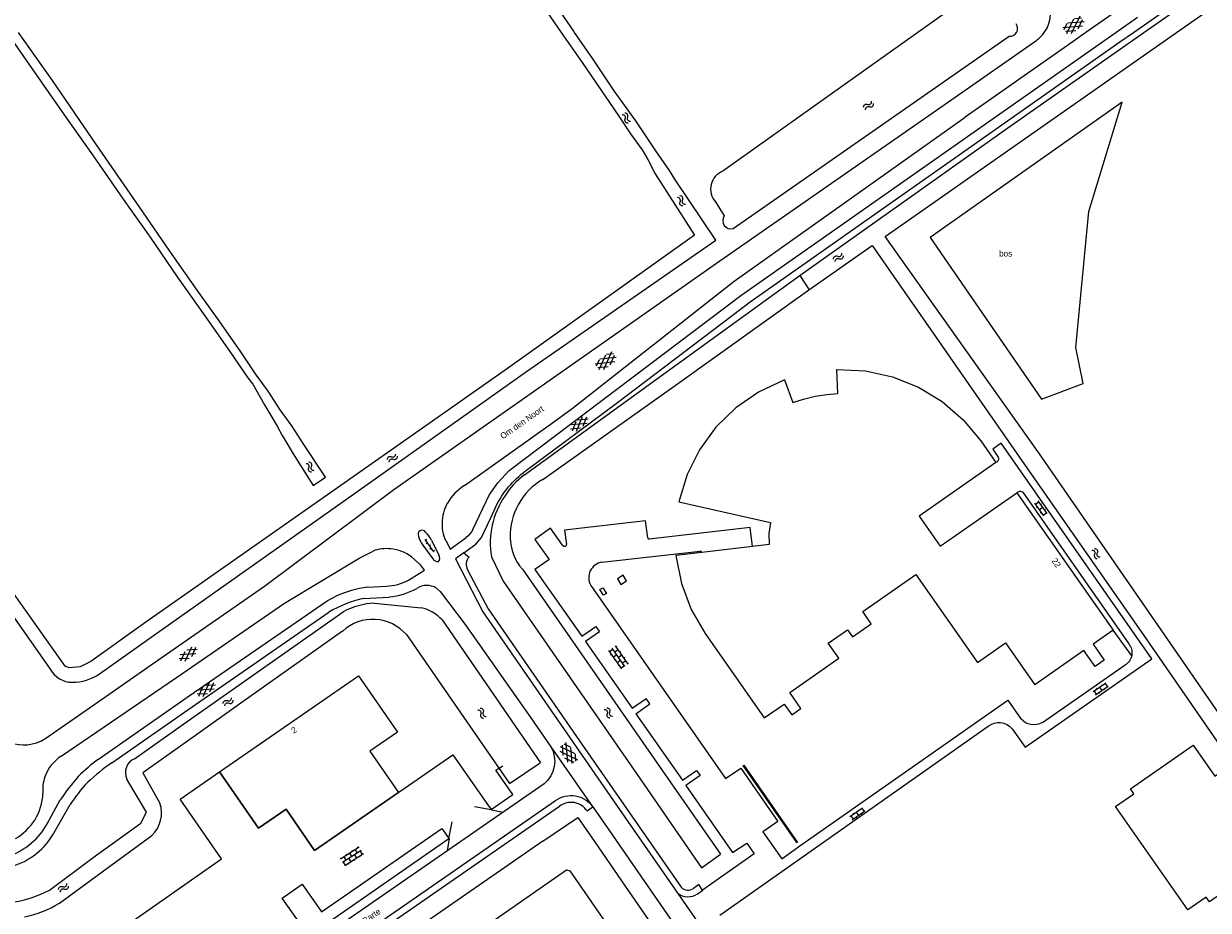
# Model space of a CAD drawing. Header units: metres. Extents: x 195864 to 198202, y 543264 to 544906.
# Tile 46 of 79: x 196498 to 196850, y 544239 to 544503. Entities that reach past the tile are written whole.
import ezdxf

# ---------------------------------------------------------------- set-up
doc = ezdxf.new("R2010")
doc.units = ezdxf.units.M
doc.header["$MEASUREMENT"] = 0
for name, color, linetype, lineweight in [('Level 11', 7, 'Continuous', 0), ('Level 14', 7, 'Continuous', 0), ('Level 19', 7, 'Continuous', 0), ('Level 25', 7, 'Continuous', 0), ('Level 26', 7, 'Continuous', 0), ('Level 28', 7, 'Continuous', 0), ('Level 29', 7, 'Continuous', 0), ('Level 32', 7, 'Continuous', 0), ('Level 33', 7, 'Continuous', 0), ('Level 34', 7, 'Continuous', 0), ('Level 41', 7, 'Continuous', 0), ('Level 43', 7, 'Continuous', 0)]:
    doc.layers.add(name, color=color, linetype=linetype, lineweight=lineweight)
doc.styles.add('Style-CHAR_FAST_FONT', font='CHAR_FAST_FONT.shx')

# ---------------------------------------------------------------- blocks, each defined once
blk = doc.blocks.new('GVTP4')
at = {"layer": 'Level 41', "color": 7, "linetype": 'Continuous', "lineweight": 0}
for p, q in [((0, 0.6), (1.8, 1.65)), ((0, -0.75), (4.2, 1.65)), ((0, 1.35), (5.1, -1.55)), ((0, 0), (2.7, -1.55)), ((1.1, -1.55), (6.2, 1.35)), ((2, 1.65), (6.2, -0.75)), ((3.5, -1.55), (6.2, 0)), ((4.4, 1.65), (6.2, 0.6))]:
    blk.add_line(p, q, dxfattribs=at)
blk = doc.blocks.new('WA_26')
at = {"layer": 'Level 43', "color": 7, "linetype": 'Continuous', "lineweight": 0, "extrusion": (0, 0, -1)}
for centre in [(-0.75, 0.05), (-0.75, -0.85)]:
    blk.add_arc(centre, 0.85, 28.0724, 151.9274, dxfattribs=at)
at = {"layer": 'Level 43', "color": 7, "linetype": 'Continuous', "lineweight": 0}
for centre in [(2.25, 0.85), (2.25, -0.05)]:
    blk.add_arc(centre, 0.85, 208.0726, 331.9276, dxfattribs=at)
blk = doc.blocks.new('WA_36')
at = {"layer": 'Level 43', "color": 7, "linetype": 'Continuous', "lineweight": 0, "extrusion": (0, 0, -1)}
for centre in [(-0.75, 0.05), (-0.75, -0.85)]:
    blk.add_arc(centre, 0.85, 28.0726, 151.9276, dxfattribs=at)
at = {"layer": 'Level 43', "color": 7, "linetype": 'Continuous', "lineweight": 0}
for centre in [(2.25, 0.85), (2.25, -0.05)]:
    blk.add_arc(centre, 0.85, 208.0724, 331.9274, dxfattribs=at)
blk = doc.blocks.new('WA_45')
at = {"layer": 'Level 43', "color": 7, "linetype": 'Continuous', "lineweight": 0, "extrusion": (0, 0, -1)}
for centre in [(-0.75, 0.05), (-0.75, -0.85)]:
    blk.add_arc(centre, 0.85, 28.0725, 151.9275, dxfattribs=at)
at = {"layer": 'Level 43', "color": 7, "linetype": 'Continuous', "lineweight": 0}
for centre in [(2.25, 0.85), (2.25, -0.05)]:
    blk.add_arc(centre, 0.85, 208.0725, 331.9275, dxfattribs=at)
blk = doc.blocks.new('OVTP6')
at = {"layer": 'Level 41', "color": 7, "linetype": 'Continuous', "lineweight": 0}
for p, q in [((0, 0), (4.5, 0)), ((0.25, 0), (0.25, 0.5)), ((1.25, 0), (1.25, -0.5)), ((2.25, 0), (2.25, 0.5)), ((4.25, 0), (4.25, 0.5)), ((3.25, 0), (3.25, -0.5))]:
    blk.add_line(p, q, dxfattribs=at)
blk = doc.blocks.new('WA_32')
at = {"layer": 'Level 43', "color": 7, "linetype": 'Continuous', "lineweight": 0, "extrusion": (0, 0, -1)}
for centre in [(-0.75, 0.05), (-0.75, -0.85)]:
    blk.add_arc(centre, 0.85, 28.0725, 151.9276, dxfattribs=at)
at = {"layer": 'Level 43', "color": 7, "linetype": 'Continuous', "lineweight": 0}
for centre in [(2.25, 0.85), (2.25, -0.05)]:
    blk.add_arc(centre, 0.85, 208.0724, 331.9275, dxfattribs=at)
blk = doc.blocks.new('GVTP6')
at = {"layer": 'Level 41', "color": 7, "linetype": 'Continuous', "lineweight": 0}
for p, q in [((0, -0.4), (2.6, 1.2)), ((0, 0.4), (2.6, -1.2)), ((1, -1.2), (5, 1.2)), ((1, 1.2), (5, -1.2)), ((3.4, 1.2), (6, -0.4)), ((3.4, -1.2), (6, 0.4))]:
    blk.add_line(p, q, dxfattribs=at)
blk = doc.blocks.new('WA_47')
at = {"layer": 'Level 43', "color": 7, "linetype": 'Continuous', "lineweight": 0, "extrusion": (0, 0, -1)}
for centre in [(-0.75, 0.05), (-0.75, -0.85)]:
    blk.add_arc(centre, 0.85, 28.0725, 151.9276, dxfattribs=at)
at = {"layer": 'Level 43', "color": 7, "linetype": 'Continuous', "lineweight": 0}
for centre in [(2.25, 0.85), (2.25, -0.05)]:
    blk.add_arc(centre, 0.85, 208.0724, 331.9275, dxfattribs=at)
blk = doc.blocks.new('WA_48')
at = {"layer": 'Level 43', "color": 7, "linetype": 'Continuous', "lineweight": 0, "extrusion": (0, 0, -1)}
for centre in [(-0.75, 0.05), (-0.75, -0.85)]:
    blk.add_arc(centre, 0.85, 28.0725, 151.9275, dxfattribs=at)
at = {"layer": 'Level 43', "color": 7, "linetype": 'Continuous', "lineweight": 0}
for centre in [(2.25, 0.85), (2.25, -0.05)]:
    blk.add_arc(centre, 0.85, 208.0725, 331.9275, dxfattribs=at)
blk = doc.blocks.new('WA_49')
at = {"layer": 'Level 43', "color": 7, "linetype": 'Continuous', "lineweight": 0, "extrusion": (0, 0, -1)}
for centre in [(-0.75, 0.05), (-0.75, -0.85)]:
    blk.add_arc(centre, 0.85, 28.0724, 151.9275, dxfattribs=at)
at = {"layer": 'Level 43', "color": 7, "linetype": 'Continuous', "lineweight": 0}
for centre in [(2.25, 0.85), (2.25, -0.05)]:
    blk.add_arc(centre, 0.85, 208.0725, 331.9275, dxfattribs=at)
blk = doc.blocks.new('WA_63')
at = {"layer": 'Level 43', "color": 7, "linetype": 'Continuous', "lineweight": 0, "extrusion": (0, 0, -1)}
for centre in [(-0.75, 0.05), (-0.75, -0.85)]:
    blk.add_arc(centre, 0.85, 28.0725, 151.9275, dxfattribs=at)
at = {"layer": 'Level 43', "color": 7, "linetype": 'Continuous', "lineweight": 0}
for centre in [(2.25, 0.85), (2.25, -0.05)]:
    blk.add_arc(centre, 0.85, 208.0725, 331.9275, dxfattribs=at)
blk = doc.blocks.new('WA_23')
at = {"layer": 'Level 43', "color": 7, "linetype": 'Continuous', "lineweight": 0, "extrusion": (0, 0, -1)}
for centre in [(-0.75, 0.05), (-0.75, -0.85)]:
    blk.add_arc(centre, 0.85, 28.0726, 151.9276, dxfattribs=at)
at = {"layer": 'Level 43', "color": 7, "linetype": 'Continuous', "lineweight": 0}
for centre in [(2.25, 0.85), (2.25, -0.05)]:
    blk.add_arc(centre, 0.85, 208.0724, 331.9274, dxfattribs=at)
blk = doc.blocks.new('WA_68')
at = {"layer": 'Level 43', "color": 7, "linetype": 'Continuous', "lineweight": 0, "extrusion": (0, 0, -1)}
for centre in [(-0.75, 0.05), (-0.75, -0.85)]:
    blk.add_arc(centre, 0.85, 28.0724, 151.9275, dxfattribs=at)
at = {"layer": 'Level 43', "color": 7, "linetype": 'Continuous', "lineweight": 0}
for centre in [(2.25, 0.85), (2.25, -0.05)]:
    blk.add_arc(centre, 0.85, 208.0725, 331.9275, dxfattribs=at)
blk = doc.blocks.new('OV2')
at = {"layer": 'Level 41', "color": 7, "linetype": 'Continuous', "lineweight": 0}
for p, q in [((0, 0.99), (0.3, 0.99)), ((0.3, -2.31), (0.3, 2.29)), ((0.3, 1.99), (1.5, 1.99)), ((1.5, -2.31), (1.5, 2.29)), ((1.8, 0.99), (1.5, 0.99)), ((0, -1.01), (0.3, -1.01)), ((0.3, -0.01), (1.5, -0.01)), ((0.3, -2.01), (1.5, -2.01)), ((1.8, -1.01), (1.5, -1.01))]:
    blk.add_line(p, q, dxfattribs=at)
blk = doc.blocks.new('OVTP4')
at = {"layer": 'Level 41', "color": 7, "linetype": 'Continuous', "lineweight": 0}
for p, q in [((0, 1.2), (6.6, 1.2)), ((0.3, 1.2), (0.3, 0)), ((1.3, 1.5), (1.3, 1.2)), ((1.3, 0), (1.3, -1.2)), ((2.3, 1.2), (2.3, 0)), ((3.3, 1.5), (3.3, 1.2)), ((4.3, 1.2), (4.3, 0)), ((5.3, 1.5), (5.3, 1.2)), ((5.3, 0), (5.3, -1.2)), ((6.3, 1.2), (6.3, 0)), ((0, 0), (6.6, 0)), ((0, -1.2), (6.6, -1.2)), ((0.3, -1.2), (0.3, -1.5)), ((2.3, -1.2), (2.3, -1.5)), ((3.3, 0), (3.3, -1.2)), ((4.3, -1.2), (4.3, -1.5)), ((6.3, -1.2), (6.3, -1.5))]:
    blk.add_line(p, q, dxfattribs=at)
blk = doc.blocks.new('WA_74')
at = {"layer": 'Level 43', "color": 7, "linetype": 'Continuous', "lineweight": 0, "extrusion": (0, 0, -1)}
for centre in [(-0.75, 0.05), (-0.75, -0.85)]:
    blk.add_arc(centre, 0.85, 28.0725, 151.9275, dxfattribs=at)
at = {"layer": 'Level 43', "color": 7, "linetype": 'Continuous', "lineweight": 0}
for centre in [(2.25, 0.85), (2.25, -0.05)]:
    blk.add_arc(centre, 0.85, 208.0725, 331.9275, dxfattribs=at)

msp = doc.modelspace()

# ---------------------------------------------------------------- linework, layer by layer
at = {"layer": 'Level 11', "color": 7, "linetype": 'Continuous', "lineweight": 13}
for p, q in [((196723.98, 544396.7), (196726.55, 544389.96)), ((196714.55, 544347.1), (196699.42, 544345.32)), ((196744.26, 544320.21), (196749.83, 544324.11)), ((196726.17, 544297), (196728.92, 544298.92)), ((196826.99, 544274.96), (196845.66, 544287.98)), ((196844, 544238.97), (196822.51, 544269.72))]:
    msp.add_line(p, q, dxfattribs=at)
at = {"layer": 'Level 11', "color": 7, "linetype": 'Continuous', "lineweight": 13, "flags": 128}
for points in [[(196726.55, 544389.96), (196729.66, 544390.95), (196733.1, 544391.77), (196736.58, 544392.33), (196739.85, 544392.56), (196739.63, 544399.78), (196748.14, 544399.39), (196756.2, 544397.6), (196763.87, 544394.52), (196770.92, 544390.23), (196777.16, 544384.82), (196782.43, 544378.48), (196786.93, 544372.05)], [(196723.98, 544396.7), (196716.29, 544393.05), (196709.51, 544388.33), (196703.62, 544382.55), (196698.75, 544375.88), (196695.06, 544368.5), (196692.56, 544360.36), (196719.84, 544354.26), (196719.4, 544351), (196719.48, 544347.68), (196714.55, 544347.1)], [(196786.93, 544372.05), (196764.07, 544356.16), (196770.3, 544347.2), (196793.17, 544363.09)], [(196793.17, 544363.09), (196821.77, 544322.17), (196815.82, 544318.03)], [(196699.42, 544345.32), (196691.74, 544344.42), (196693.37, 544336.07), (196696.3, 544328.35), (196700.46, 544321.2), (196718, 544296.08)], [(196677.05, 544336.91), (196676.07, 544338.53), (196674.34, 544337.43), (196675.32, 544335.84), (196677.05, 544336.91)], [(196749.83, 544324.11), (196747.31, 544327.71), (196763.14, 544338.78), (196781.45, 544312.59), (196789.8, 544318.44), (196798.51, 544305.98)], [(196671.04, 544333.14), (196670.19, 544332.6), (196669.13, 544334.31), (196669.99, 544334.84), (196671.04, 544333.14)], [(196728.92, 544298.92), (196725.58, 544303.7), (196740.16, 544313.86), (196737.03, 544318.34), (196742.78, 544322.34), (196744.26, 544320.21)], [(196815.82, 544318.03), (196819.15, 544313.29), (196816.42, 544311.37)], [(196816.42, 544311.37), (196813.06, 544316.17), (196798.51, 544305.98)], [(196555.93, 544280.05), (196597.27, 544308.6), (196608.86, 544291.86)], [(196718, 544296.08), (196723.92, 544300.22), (196726.17, 544297)], [(196608.86, 544291.86), (196600.67, 544286.2), (196609.17, 544273.91), (196584.23, 544256.66), (196575.73, 544268.95), (196567.53, 544263.28), (196555.93, 544280.05)], [(196845.66, 544287.98), (196852.09, 544278.77), (196855.74, 544281.32), (196866.33, 544266.15), (196862.69, 544263.61), (196869.13, 544254.4), (196850.47, 544241.37), (196849.47, 544242.8), (196844, 544238.97)], [(196822.51, 544269.72), (196827.99, 544273.53), (196826.99, 544274.96)]]:
    msp.add_lwpolyline(points, dxfattribs=at)
at = {"layer": 'Level 14', "color": 7, "linetype": 'Continuous', "lineweight": 13}
msp.add_line((196728.55, 544427.73), (196731.4, 544423.47), dxfattribs=at)
at = {"layer": 'Level 19', "color": 7, "linetype": 'Continuous', "lineweight": 0}
for p, q in [((196779.47, 544511.22), (196763.68, 544500)), ((196763.68, 544500), (196705.67, 544458.75)), ((196708.73, 544441.67), (196790.85, 544498.87)), ((196753.95, 544439.29), (196840.69, 544500)), ((196703.51, 544449.59), (196706.12, 544445.42)), ((196546, 544294.79), (196592.69, 544327.66)), ((196602.08, 544330.26), (196615.94, 544328.88)), ((196622.17, 544325.25), (196651.39, 544282.72)), ((196520.22, 544309.25), (196537.28, 544321.31)), ((196530.6, 544283.97), (196545.99, 544294.79)), ((196642.17, 544276.56), (196651.37, 544282.74)), ((196699.3, 544251.54), (196704.98, 544255.61))]:
    msp.add_line(p, q, dxfattribs=at)
at = {"layer": 'Level 19', "color": 7, "linetype": 'Continuous', "lineweight": 0, "flags": 128}
for points in [[(196661.59, 544500), (196661.34, 544500.36), (196640.8, 544530.35), (196619.88, 544560.98), (196612.43, 544571.69), (196605.04, 544582.63), (196597.06, 544594.27), (196589.99, 544604.58), (196581.76, 544616.34), (196571.43, 544631.78), (196562.71, 544644.54), (196554.1, 544657.29), (196553.04, 544658.86), (196552.81, 544659.48), (196552.88, 544660.01), (196553.2, 544660.59), (196557.12, 544663.55), (196574.37, 544675.99)], [(196830.97, 544500), (196870.58, 544527.77), (196925.76, 544566.75), (196935.76, 544573.52)], [(196840.69, 544500), (196878.04, 544526.14), (196925.33, 544558.58)], [(196647.2, 544515.2), (196657.41, 544500.26), (196657.59, 544500)], [(196492.68, 544500), (196500.57, 544488.56), (196509.76, 544475.53), (196518.38, 544463.36), (196527.3, 544450.43), (196535.33, 544439.12), (196543.37, 544427.33), (196551.56, 544415.76), (196558.98, 544405.07), (196564.35, 544397.24), (196565.81, 544395.36), (196569.3, 544389.2), (196573.05, 544382.85), (196574.59, 544380.09), (196575.63, 544378.31), (196577.88, 544374.64)], [(196581.03, 544377.48), (196577.4, 544383.03), (196574, 544387.79), (196570.39, 544393.32), (196566.68, 544398.48), (196562.26, 544405.05), (196555.84, 544414.2), (196549.79, 544422.66), (196541.16, 544434.99), (196533.08, 544446.68), (196519.3, 544466.56), (196506.23, 544485.71), (196496.14, 544500)], [(196657.59, 544500), (196663.79, 544491.11), (196674.75, 544475.12), (196678.22, 544469.9), (196681.68, 544465.11), (196683.39, 544462.25), (196685.58, 544457.99)], [(196691.42, 544456.37), (196689.79, 544458.96), (196685.78, 544464.81), (196679.81, 544473.73), (196673.32, 544482.62), (196666.99, 544492.21), (196661.59, 544500)], [(196728.71, 544427.81), (196790.5, 544471.63), (196830.97, 544500)], [(196685.58, 544457.99), (196697.27, 544439.67), (196641.62, 544400.02), (196591.99, 544365.2), (196534.05, 544324.58), (196517.64, 544312.9), (196514.44, 544311.32), (196511.23, 544310.99), (196510.05, 544311.51), (196493.13, 544335.32), (196477.53, 544358.12), (196464.69, 544349.39), (196449.8, 544338.29), (196452.6, 544334.83), (196466.43, 544344.38), (196476.4, 544351.4), (196489.99, 544332.7), (196505.52, 544310.56)], [(196537.31, 544321.28), (196594.42, 544361.71), (196647.3, 544399.18), (196703.64, 544438.22), (196691.42, 544456.37)], [(196879.73, 544259.16), (196835.18, 544323.55), (196799.87, 544374.64), (196753.95, 544439.29)], [(196652.09, 544367.03), (196691.51, 544394.94), (196731.56, 544423.62), (196750.09, 544436.59)], [(196750.09, 544436.59), (196795.41, 544371.49), (196830.93, 544320.63), (196875.31, 544256.43)], [(196646.68, 544368.42), (196685.93, 544396.87), (196728.7, 544427.83)], [(196577.88, 544374.64), (196583.84, 544365.23), (196587.46, 544367.71), (196581.03, 544377.48)], [(196636.82, 544344.01), (196640.35, 544336.79), (196680.21, 544279.28), (196699.3, 544251.54)], [(196646.04, 544340.34), (196690.18, 544276.78), (196704.98, 544255.61)], [(196592.57, 544321.95), (196562.3, 544300.48), (196548.79, 544290.9), (196533.14, 544279.78), (196538.18, 544270.78)], [(196611.54, 544320.87), (196633.29, 544289.45), (196642.17, 544276.56)], [(196505.31, 544244.86), (196518.37, 544254.53), (196532.54, 544264.77), (196534.18, 544268.02), (196528.31, 544277.9)], [(196652.12, 544259.47), (196662.5, 544266.48), (196667.46, 544259.34)], [(196508.29, 544240.95), (196521.01, 544250.32), (196535.76, 544261.13)], [(196652.12, 544259.47), (196559.5, 544195.3), (196565.86, 544185.99), (196659.16, 544250.86), (196660.15, 544250.61), (196725.62, 544156.05)], [(196667.46, 544259.34), (196675.5, 544247.62), (196715.21, 544190.1), (196812.9, 544049.18)]]:
    msp.add_lwpolyline(points, dxfattribs=at)
at = {"layer": 'Level 19', "color": 7, "linetype": 'Continuous', "lineweight": 0}
for centre, radius, start, end in [((196790.99, 544501.28), 2.4, 327.8553, 33.851), ((196790.98, 544501.28), 2.41, 267.0256, 328.0079), ((196707.78, 544453.42), 5.74, 111.6127, 221.7946), ((196708.11, 544444.02), 2.43, 144.8207, 284.7854), ((196659.3, 544350.94), 21.56, 125.8311, 148.9525), ((196661.99, 544350.08), 19.63, 120.3027, 181.1231), ((196661.23, 544348.06), 24.75, 145.538, 189.4111), ((196657, 544350.04), 14.63, 181.3202, 221.4995), ((196603.22, 544307.9), 22.39, 92.91, 118.0438), ((196613.44, 544317.43), 11.72, 41.8585, 77.6858), ((196601.53, 544312.12), 13.3, 41.1531, 132.33), ((196512.28, 544314.52), 7.83, 210.3699, 269.0096), ((196512.15, 544320.7), 14.01, 269.9666, 305.1931), ((196532.53, 544279.78), 4.61, 114.6622, 203.9983), ((196529.66, 544267.79), 9.03, 312.4926, 19.3511), ((196489.69, 544274.52), 33.52, 278.7933, 297.7817), ((196490.01, 544272.21), 36.21, 282.6596, 300.3113)]:
    msp.add_arc(centre, radius, start, end, dxfattribs=at)
at = {"layer": 'Level 25', "color": 7, "linetype": 'Continuous', "lineweight": 0, "flags": 128}
msp.add_lwpolyline([(196727.91, 544259.09), (196727.72, 544259), (196711.75, 544281.9), (196711.91, 544282), (196727.91, 544259.09)], dxfattribs=at)
at = {"layer": 'Level 26', "color": 7, "linetype": 'Continuous', "lineweight": 0, "flags": 128}
for points in [[(196631.81, 544269.78), (196636.76, 544268.87), (196643.21, 544273.34), (196638.16, 544280.56), (196640.27, 544281.86)], [(196557.92, 544214.3), (196589.65, 544236.28), (196624.18, 544260.21), (196625.11, 544265.17)]]:
    msp.add_lwpolyline(points, dxfattribs=at)
at = {"layer": 'Level 28', "color": 7, "linetype": 'Continuous', "lineweight": 0, "flags": 128}
msp.add_lwpolyline([(196824.5, 544479.24), (196767.34, 544439.01), (196800.49, 544390.92), (196812.89, 544395.62), (196810.71, 544406.25), (196814.53, 544446.8), (196824.5, 544479.24)], dxfattribs=at)
at = {"layer": 'Level 29', "color": 7, "linetype": 'Continuous', "lineweight": 0}
for p, q in [((196827.82, 544500), (196842.6, 544510.39)), ((196822.6, 544500), (196829.03, 544504.53)), ((196773.8, 544480.03), (196799.06, 544497.76)), ((196822.29, 544499.78), (196822.6, 544500)), ((196823.8, 544497.18), (196827.82, 544500)), ((196794.92, 544363.24), (196826.43, 544318.15)), ((196618.98, 544348.99), (196621.2, 544344.5)), ((196624.59, 544346.27), (196629.28, 544349.79)), ((196616.42, 544347.52), (196619.36, 544343.46)), ((196623.72, 544347.96), (196624.59, 544346.27)), ((196628.63, 544345.24), (196626.1, 544343.38)), ((196628.63, 544345.24), (196630.17, 544343.94)), ((196669.69, 544342.46), (196698.95, 544345.74)), ((196600.01, 544335.04), (196605.59, 544335.31)), ((196598.8, 544331.65), (196606.4, 544332.07)), ((196821.74, 544322.2), (196827.28, 544314.53)), ((196800.74, 544294.73), (196825.36, 544311.85)), ((196648.57, 544296.11), (196654.54, 544287.52)), ((196709.14, 544240.46), (196784.65, 544293.64)), ((196625.36, 544285.11), (196635.47, 544270.63)), ((196654.54, 544287.52), (196667.01, 544269.59)), ((196504.63, 544264.57), (196508.57, 544271.69)), ((196556.57, 544254.16), (196544.23, 544271.97)), ((196506.37, 544261.28), (196511.49, 544270.31)), ((196567.53, 544263.28), (196575.73, 544268.95)), ((196665.31, 544268.44), (196666.99, 544269.61)), ((196666.99, 544269.61), (196671.91, 544262.51)), ((196722.04, 544265.33), (196717.54, 544262.18)), ((196698.05, 544243.69), (196699.68, 544244.82)), ((196704.82, 544237.46), (196709.14, 544240.46))]:
    msp.add_line(p, q, dxfattribs=at)
at = {"layer": 'Level 29', "color": 7, "linetype": 'Continuous', "lineweight": 0, "flags": 128}
for points in [[(196829.65, 544509.19), (196828.69, 544510.48), (196813.7, 544500)], [(196631.26, 544352.16), (196636.27, 544362.61), (196638.73, 544366.08), (196642.1, 544369.75), (196711, 544421.73), (196822.29, 544499.78)], [(196647.69, 544370.09), (196674.3, 544389.92), (196713.81, 544419.92), (196823.8, 544497.18)], [(196813.7, 544500), (196808.18, 544496.14), (196777.73, 544474.84)], [(196538.89, 544314.22), (196569.27, 544335.31), (196607.8, 544364.08), (196704.78, 544432.1), (196773.8, 544480.03)], [(196628.8, 544365.29), (196655.04, 544383.85), (196660.87, 544388.19), (196709.01, 544426.01), (196777.73, 544474.84)], [(196791.72, 544292.9), (196795.62, 544287.36), (196833.28, 544313.69), (196788.47, 544377.82), (196785.97, 544376.08), (196787.59, 544373.7)], [(196628.62, 544345.22), (196632.22, 544347.79), (196633.85, 544349.79), (196636.51, 544355.38), (196638.54, 544359.74)], [(196658, 544347.45), (196654.44, 544352.55), (196649.74, 544349.21)], [(196683.32, 544349.64), (196682.7, 544354.7), (196658.6, 544352), (196659.14, 544347.67)], [(196714.55, 544347.1), (196713.85, 544352.71), (196683.8, 544349.31)], [(196649.74, 544349.21), (196654.02, 544343.23), (196653.95, 544343.17), (196649.79, 544340.23), (196663.69, 544320.39), (196667.86, 544323.28), (196668.96, 544321.72), (196664.79, 544318.8), (196678.7, 544298.96), (196682.83, 544301.88)], [(196508.77, 544284.68), (196543.1, 544308.11), (196575.24, 544330.23), (196597.67, 544343.75), (196601.6, 544345.74)], [(196612.11, 544337.11), (196616.88, 544340.02), (196615.7, 544341.6), (196613.12, 544343.95)], [(196626.1, 544343.38), (196634.26, 544327.62), (196674.98, 544268.86), (196727.65, 544192.92), (196786.32, 544107.78)], [(196629.74, 544340.14), (196635.86, 544328.57), (196663.95, 544287.99), (196693.3, 544245.72)], [(196620.44, 544334.69), (196621.57, 544333.73), (196628.99, 544323.94), (196648.57, 544296.11)], [(196666.36, 544335.53), (196706.43, 544278.04), (196711.01, 544281.14), (196722.04, 544265.33)], [(196519.94, 544283.85), (196546.88, 544302.7), (196587.99, 544330.94), (196590.57, 544332.32)], [(196523.89, 544282.76), (196548.75, 544300.05), (196588.46, 544327.52)], [(196503.92, 544289.88), (196518.84, 544300.17), (196538.89, 544314.19)], [(196679.8, 544297.34), (196683.93, 544300.26), (196682.83, 544301.88)], [(196728.63, 544258.03), (196790.48, 544301.39), (196794.36, 544295.85)], [(196679.8, 544297.34), (196693.65, 544277.54), (196697.83, 544280.42), (196698.9, 544278.94), (196694.71, 544275.95), (196708.6, 544256.02), (196712.86, 544258.88), (196715.04, 544255.64), (196699.66, 544244.84), (196698.55, 544246.53), (196696.92, 544245.39)], [(196575.73, 544268.95), (196584.23, 544256.66), (196625.36, 544285.11)], [(196544.23, 544271.97), (196555.93, 544280.05), (196567.53, 544263.28)], [(196652.48, 544276.49), (196601.63, 544241.31), (196540.74, 544199.17), (196545.72, 544191.96), (196552.28, 544182.47)], [(196554.91, 544201.63), (196589.38, 544225.46), (196655.92, 544271.53)], [(196555.74, 544199.71), (196590.55, 544223.78), (196657.08, 544269.84)], [(196635.47, 544270.63), (196636.81, 544268.71), (196640.18, 544268.04)], [(196552.26, 544207.16), (196548.63, 544207.9), (196546.57, 544210.9), (196548.57, 544212.34), (196536.4, 544229.99), (196543.12, 544234.71), (196555.4, 544217.08), (196580.33, 544234.31), (196574.61, 544242.52), (196580.51, 544246.6), (196586.23, 544238.37), (196622.11, 544263.22), (196624.29, 544260.12), (196623.69, 544256.69)], [(196671.91, 544262.51), (196719.14, 544194.23), (196809.4, 544064.07), (196844.64, 544013.2), (196845.96, 544011.14), (196844.31, 544010.01)], [(196717.54, 544262.18), (196723.25, 544254.15), (196728.63, 544258.03)], [(196462.32, 544206.76), (196487.04, 544224), (196495.65, 544211.58), (196556.57, 544254.16)]]:
    msp.add_lwpolyline(points, dxfattribs=at)
at = {"layer": 'Level 29', "color": 7, "linetype": 'Continuous', "lineweight": 0}
for centre, radius, start, end in [((196793.46, 544505.67), 9.7, 324.2098, 35.4453), ((196793.42, 544505.72), 9.76, 305.353, 324.1381), ((196638.78, 544350.56), 17.79, 124.1146, 147.8762), ((196633.78, 544354.2), 11.63, 149.98, 180.5899), ((196633.28, 544353.67), 11.14, 177.9099, 210.8664), ((196616.22, 544350.7), 1.23, 33.8634, 206.3802), ((196623.31, 544352.56), 8.53, 196.4057, 216.2004), ((196610.32, 544344.49), 9.77, 27.6278, 44.8588), ((196683.76, 544349.76), 0.457, 195.9984, 275.258), ((196605.52, 544335.44), 11.02, 82.9906, 110.8578), ((196605.74, 544334.21), 12.22, 52.8315, 84.6763), ((196658.55, 544347.88), 0.693, 217.7293, 284.1112), ((196658.73, 544347.62), 0.412, 268.1949, 7.8577), ((196698.98, 544345.31), 0.436, 1.715, 94.2024), ((196620.81, 544344.3), 1.67, 209.9816, 277.9848), ((196619.96, 544343.66), 1.5, 316.866, 33.9127), ((196632.62, 544341.74), 3.29, 138.0108, 209.0109), ((196670.5, 544337.8), 4.72, 99.8494, 208.7874), ((196605.43, 544298.48), 36.96, 98.4358, 113.7113), ((196605.31, 544349.03), 13.72, 271.1629, 299.704), ((196604.65, 544352.21), 20.21, 274.9603, 299.6449), ((196617.58, 544330.13), 5.38, 57.9517, 123.0379), ((196606.02, 544298.57), 33.85, 102.3075, 121.238), ((196497.69, 544299.75), 11.67, 249.482, 302.2841), ((196515.3, 544274.6), 12.01, 122.9231, 160.5882), ((196548.7, 544244.41), 48.81, 126.0931, 135.4828), ((196558.41, 544232.77), 60.75, 124.6223, 133.3551), ((196513.8, 544274.97), 10.47, 159.7863, 186.8623), ((196553.02, 544243.12), 52.84, 137.7808, 147.2738), ((196550.49, 544245.03), 46.47, 136.6339, 147.044), ((196486.07, 544274.57), 17.35, 329.3076, 357.2021), ((196660.52, 544265.21), 5.77, 34.0307, 126.09), ((196485.49, 544276.16), 18.7, 301.5418, 326.0031), ((196487.27, 544274.1), 19.81, 310.0023, 331.231), ((196488.12, 544272.53), 21.44, 305.5909, 328.3391), ((196488.15, 544272), 17.64, 284.559, 312.2174), ((196488.02, 544272.66), 21.61, 283.0842, 305.6127), ((196695.29, 544247.54), 2.7, 222.2653, 307.0064)]:
    msp.add_arc(centre, radius, start, end, dxfattribs=at)
at = {"layer": 'Level 29', "color": 7, "linetype": 'Continuous', "lineweight": 0, "extrusion": (0, 0, -1)}
for centre, radius, start, end in [((-196786.53, 544373.17), 1.18, 153.2569, 250.5383), ((-196663.84, 544346.59), 28.51, 27.4664, 55.5009), ((-196794.12, 544362.31), 1.23, 39.8017, 130.7473), ((-196626.27, 544354.3), 5.42, 203.2077, 236.356), ((-196823.18, 544315.46), 4.22, 140.3926, 238.9565), ((-196798.19, 544298.96), 4.94, 238.9366, 320.9677), ((-196787.8, 544289.61), 5.12, 52.0451, 140.0227), ((-196646.87, 544283.25), 8.78, 150.8972, 230.2775), ((-196660.52, 544265.21), 7.82, 53.9037, 145.9813), ((-196695.29, 544247.53), 4.73, 234.3174, 308.8832)]:
    msp.add_arc(centre, radius, start, end, dxfattribs=at)

# ---------------------------------------------------------------- block references
at = {"layer": 'Level 41', "color": 7, "linetype": 'Continuous', "lineweight": 0}
for name, p, xscale, yscale, zscale, rotation in [('GVTP4', (196807.59, 544500.35), 1.000001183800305, 1.000001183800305, 1.000001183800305, 34.30670665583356), ('GVTP4', (196668.45, 544400.37), 0.9999997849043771, 0.9999997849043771, 0.9999997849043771, 35.63652400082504), ('GVTP6', (196665.38, 544385.29), 1.000000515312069, 1.000000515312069, 1.000000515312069, 216.7030378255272), ('OV2', (196799.61, 544357.91), 1.000001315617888, 1.000001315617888, 1.000001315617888, 34.94576979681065), ('OVTP6', (196616.99, 544349.15), 0.9999990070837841, 0.9999990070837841, 0.9999990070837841, 305.5043671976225), ('GVTP6', (196549.06, 544316.74), 1.000003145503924, 1.000003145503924, 1.000003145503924, 214.5000035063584), ('OVTP4', (196676.57, 544311.43), 1.000000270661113, 1.000000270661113, 1.000000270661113, 125.0089816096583), ('GVTP6', (196549.53, 544302.89), 0.9999997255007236, 0.9999997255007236, 0.9999997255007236, 34.28480282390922), ('OV2', (196817.6, 544305.48), 0.9999991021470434, 0.9999991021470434, 0.9999991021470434, 304.8112145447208), ('GVTP4', (196657.88, 544288.04), 1.000001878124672, 1.000001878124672, 1.000001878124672, 304.2679290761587), ('OV2', (196745.19, 544268.33), 1.000000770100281, 1.000000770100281, 1.000000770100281, 305.0972858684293), ('OVTP4', (196598.08, 544256.63), 0.9999983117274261, 0.9999983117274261, 0.9999983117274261, 212.7347774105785)]:
    msp.add_blockref(name, p, dxfattribs=dict(at, xscale=xscale, yscale=yscale, zscale=zscale, rotation=rotation))
at = {"layer": 'Level 43', "color": 7, "linetype": 'Continuous', "lineweight": 0}
for name, p, xscale, yscale, zscale, rotation in [('WA_74', (196747.86, 544477.35), 0.9999984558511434, 0.9999984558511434, 0.9999984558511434, 38.0227336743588), ('WA_32', (196677.85, 544473.3), 1.000000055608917, 1.000000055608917, 1.000000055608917, 124.6469101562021), ('WA_49', (196694.15, 544448.62), 0.9999991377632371, 0.9999991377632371, 0.9999991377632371, 122.8397949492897), ('WA_63', (196738.85, 544432.23), 0.9999985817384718, 0.9999985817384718, 0.9999985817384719, 34.71477826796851), ('WA_23', (196606.15, 544372.57), 1.000000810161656, 1.000000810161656, 1.000000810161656, 35.224234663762), ('WA_47', (196583.68, 544369.41), 1.000000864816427, 1.000000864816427, 1.000000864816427, 121.4825976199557), ('WA_68', (196815.86, 544346.25), 1.000001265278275, 1.000001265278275, 1.000001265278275, 302.4044625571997), ('WA_48', (196557.27, 544300.02), 0.9999991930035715, 0.9999991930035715, 0.9999991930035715, 34.17994273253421), ('WA_36', (196633.14, 544298.75), 1.00000145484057, 1.00000145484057, 1.00000145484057, 305.1168264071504), ('WA_26', (196670.76, 544298.84), 0.999999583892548, 0.999999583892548, 0.999999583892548, 304.816394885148), ('WA_45', (196508.34, 544244.66), 0.9999987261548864, 0.9999987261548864, 0.9999987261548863, 36.4818000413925)]:
    msp.add_blockref(name, p, dxfattribs=dict(at, xscale=xscale, yscale=yscale, zscale=zscale, rotation=rotation))

# ---------------------------------------------------------------- texts
at = {"layer": 'Level 32', "color": 7, "linetype": 'Continuous', "lineweight": 13, "style": 'Style-CHAR_FAST_FONT'}
for s, rotation, p in [('22', 304.9451, (196803.38, 544342.82)), ('2', 34.6118, (196578.03, 544291.36))]:
    msp.add_text(s, height=1.8, rotation=rotation, dxfattribs=at).set_placement(p)
at = {"layer": 'Level 33', "color": 7, "linetype": 'Continuous', "lineweight": 13, "style": 'Style-CHAR_FAST_FONT'}
msp.add_text('bos', height=1.8, rotation=0, dxfattribs=at).set_placement((196787.89, 544433.36))
at = {"layer": 'Level 34', "color": 7, "linetype": 'Continuous', "lineweight": 13, "style": 'Style-CHAR_FAST_FONT'}
for s, rotation, p in [('Om den Noort', 34.9451, (196640.22, 544378.94)), ('De Barte', 34.6915, (196596.26, 544232.7))]:
    msp.add_text(s, height=1.8, rotation=rotation, dxfattribs=at).set_placement(p)

doc.saveas('drawing.dxf')
